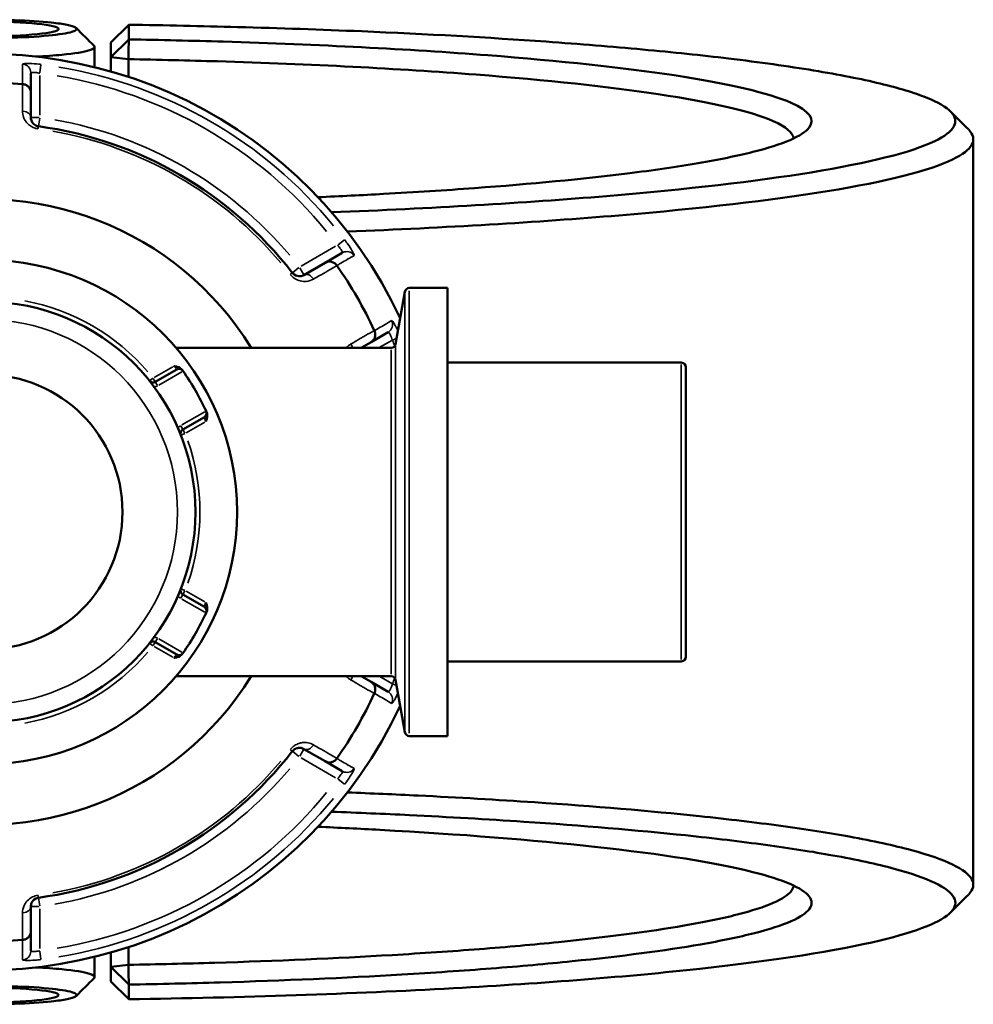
# Model space of a CAD drawing. Header units: millimetres. Extents: x 0 to 904, y 0 to 959.
# Tile 7 of 10: x 418 to 525, y 702 to 812. Entities that reach past the tile are written whole.
import ezdxf

# ---------------------------------------------------------------- set-up
doc = ezdxf.new("R2010")
doc.units = ezdxf.units.MM
doc.layers.add('Visible (ANSI)', color=7, linetype='Continuous', lineweight=50)
doc.layers.add('Visible Narrow (ANSI)', color=7, linetype='Continuous', lineweight=35)

msp = doc.modelspace()

# ---------------------------------------------------------------- linework, layer by layer
at = {"layer": 'Visible (ANSI)'}
for p, q in [((430.579, 811.174), (428.579, 809.193)), ((430.579, 809.543), (430.579, 811.174)), ((428.579, 807.565), (430.579, 809.543)), ((428.579, 809.193), (428.579, 807.565)), ((426.779, 808.7), (426.779, 806.456)), ((430.551, 807.34), (428.579, 807.565)), ((428.579, 807.565), (428.579, 805.977)), ((430.551, 805.371), (430.551, 807.34)), ((419.679, 803.608), (419.679, 805.798)), ((419.679, 800.865), (419.679, 803.608)), ((524.579, 798.429), (524.579, 715.444)), ((454.345, 785.784), (452.448, 784.689)), ((452.448, 784.689), (450.072, 783.317)), ((460.28, 775.636), (461.306, 781.46)), ((466.059, 781.873), (461.799, 781.873)), ((466.059, 781.873), (466.059, 732)), ((457.548, 775.855), (459.445, 776.951)), ((459.787, 775.223), (435.849, 775.223)), ((456.453, 775.223), (457.548, 775.855)), ((435.935, 772.8), (433.534, 771.413)), ((492.079, 773.561), (466.059, 773.561)), ((492.579, 773.061), (492.579, 740.812)), ((436.594, 766.113), (438.995, 767.499)), ((438.995, 746.373), (436.594, 747.76)), ((433.534, 742.46), (435.935, 741.073)), ((492.079, 740.312), (466.059, 740.312)), ((459.787, 738.649), (435.849, 738.649)), ((457.548, 738.017), (456.453, 738.649)), ((459.445, 736.922), (457.548, 738.017)), ((460.28, 738.236), (461.306, 732.413)), ((466.059, 732), (461.799, 732)), ((450.072, 730.555), (452.448, 729.184)), ((452.448, 729.184), (454.345, 728.089)), ((419.679, 710.265), (419.679, 713.008)), ((419.679, 708.074), (419.679, 710.265)), ((430.551, 706.533), (430.551, 708.502)), ((426.779, 707.417), (426.779, 705.173)), ((428.579, 707.896), (428.579, 706.308)), ((428.579, 706.308), (430.551, 706.533)), ((430.579, 704.33), (428.579, 706.308)), ((428.579, 706.308), (428.579, 704.68)), ((428.579, 704.68), (430.579, 702.698)), ((430.579, 702.698), (430.579, 704.33))]:
    msp.add_line(p, q, dxfattribs=at)
for radius in [28.05, 23.42, 15.3]:
    msp.add_circle((414.579, 756.936), radius, dxfattribs=at)
for centre, radius, start, end in [((414.579, 756.936), 51, 25.03519, 334.96481), ((414.579, 756.936), 47.815, 85.00703, 94.99297), ((414.579, 756.936), 43.35, 37.90565, 82.09435), ((414.579, 756.936), 34.815, 31.68537, 328.31463), ((414.579, 756.936), 47.815, 25.00703, 34.99297), ((461.799, 781.373), 0.5, 90, 170), ((459.787, 775.723), 0.5, 270, 350), ((436.185, 772.367), 0.5, 35.53316, 120), ((492.079, 773.061), 0.5, 0, 90), ((414.579, 756.936), 27.05, 24.56943, 35.43057), ((433.284, 771.846), 0.5, 218.5591, 300), ((438.745, 767.932), 0.5, 300, 24.46684), ((436.844, 765.68), 0.5, 120, 201.4409), ((436.844, 748.193), 0.5, 158.5591, 240), ((414.579, 756.936), 27.05, 324.56943, 335.43057), ((438.745, 745.94), 0.5, 335.53316, 60), ((433.284, 742.027), 0.5, 60, 141.4409), ((436.185, 741.506), 0.5, 240, 324.46684), ((492.079, 740.812), 0.5, 270, 0), ((459.787, 738.149), 0.5, 10, 90), ((414.579, 756.936), 47.815, 325.00703, 334.99297), ((461.799, 732.5), 0.5, 190, 270), ((414.579, 756.936), 43.35, 277.90565, 322.09435), ((414.579, 756.936), 47.815, 265.00703, 274.99297)]:
    msp.add_arc(centre, radius, start, end, dxfattribs=at)
for centre, major_axis in [((414.579, 810.71), (-8.2, 0)), ((414.579, 703.162), (8.2, 0))]:
    msp.add_ellipse(centre, major_axis=major_axis, ratio=0.1005025, dxfattribs=at)
for points, knots in [([(405.964, 811.26), (406.64, 811.367), (407.515, 811.461), (409.948, 811.641), (411.639, 811.709), (414.886, 811.747), (416.425, 811.731), (419.405, 811.629), (420.824, 811.538), (422.662, 811.345), (423.256, 811.259), (423.712, 811.167), (424.168, 811.075), (424.485, 810.976), (424.91, 810.711), (424.774, 810.542), (423.734, 810.228), (422.825, 810.084), (420.327, 809.843), (418.683, 809.753), (416.156, 809.693), (415.368, 809.684), (414.579, 809.684)], [-4.1479233, -4.1479233, -4.1479233, -4.1479233, -3.776865, -3.776865, -3.2589381, -3.2589381, -2.8142821, -2.8142821, -2.3328191, -2.3328191, -2.0319047, -2.0319047, -2.0319047, -1.7309903, -1.7309903, -1.2495272, -1.2495272, -0.7641814, -0.7641814, -0.2321496, -0.2321496, 0, 0, 0, 0]), ([(430.579, 811.174), (434.655, 811.113), (438.696, 811.028), (447.387, 810.793), (452.013, 810.633), (463.737, 810.137), (470.63, 809.751), (480.791, 809.027), (484.383, 808.735), (491.166, 808.107), (494.358, 807.77), (500.81, 806.997), (503.984, 806.553), (509.631, 805.621), (512.105, 805.134), (516.297, 804.128), (518.015, 803.609), (520.655, 802.551), (521.578, 802.011), (522.092, 801.468), (523.122, 800.382), (522.51, 799.281), (517.731, 796.988), (513.049, 795.808), (500.408, 793.747), (492.687, 792.851), (474.628, 791.338), (464.242, 790.726), (453.152, 790.3)], [0.1487092, 0.1487092, 0.1487092, 0.1487092, 0.2631961, 0.2631961, 0.3987733, 0.3987733, 0.6165956, 0.6165956, 0.7447264, 0.7447264, 0.8728572, 0.8728572, 1.0235992, 1.0235992, 1.1743413, 1.1743413, 1.3250834, 1.3250834, 1.4758255, 1.4758255, 1.4758255, 1.7773097, 1.7773097, 2.1231586, 2.1231586, 2.446457, 2.446457, 2.7763362, 2.7763362, 2.7763362, 2.7763362]), ([(430.551, 807.34), (430.556, 807.707), (430.56, 808.075), (430.57, 808.809), (430.574, 809.176), (430.579, 809.543)], [-0.29867289, -0.29867289, -0.29867289, -0.29867289, -0.14932305, -0.14932305, 0, 0, 0, 0]), ([(451.635, 791.977), (454.12, 792.087), (456.556, 792.208), (462.443, 792.533), (465.824, 792.75), (475.384, 793.456), (481.116, 794.005), (488.972, 794.98), (491.61, 795.363), (496.285, 796.164), (498.321, 796.583), (501.746, 797.445), (503.134, 797.89), (505.23, 798.794), (505.938, 799.255), (506.299, 799.718), (507.02, 800.644), (506.342, 801.581), (501.837, 803.574), (497.4, 804.616), (485.652, 806.398), (478.618, 807.155), (461.745, 808.455), (451.713, 808.971), (437.642, 809.396), (434.129, 809.48), (430.579, 809.543)], [0.4145182, 0.4145182, 0.4145182, 0.4145182, 0.5030315, 0.5030315, 0.633594, 0.633594, 0.889819, 0.889819, 1.0405396, 1.0405396, 1.1912602, 1.1912602, 1.3419808, 1.3419808, 1.4927014, 1.4927014, 1.4927014, 1.7941426, 1.7941426, 2.1560635, 2.1560635, 2.4876831, 2.4876831, 2.8492814, 2.8492814, 2.9668095, 2.9668095, 2.9668095, 2.9668095]), ([(420.234, 807.622), (421.293, 807.677), (422.27, 807.747), (424.547, 807.969), (425.616, 808.143), (426.712, 808.49), (426.881, 808.658), (426.717, 808.823)], [0.4745801, 0.4745801, 0.4745801, 0.4745801, 0.7641814, 0.7641814, 1.2495272, 1.2495272, 1.6548429, 1.6548429, 1.6548429, 1.6548429]), ([(430.551, 807.34), (433.895, 807.279), (437.204, 807.2), (450.826, 806.788), (460.625, 806.284), (477.119, 805.015), (484.003, 804.275), (495.515, 802.534), (499.874, 801.515), (503.746, 799.818), (504.507, 799.169), (504.573, 798.519)], [-2.962783, -2.962783, -2.962783, -2.962783, -2.8492814, -2.8492814, -2.4876831, -2.4876831, -2.1560635, -2.1560635, -1.7941426, -1.7941426, -1.578599, -1.578599, -1.578599, -1.578599]), ([(419.679, 803.608), (419.679, 803.609), (419.679, 803.61), (419.679, 803.73), (419.655, 803.848), (419.566, 804.069), (419.5, 804.171), (419.332, 804.347), (419.231, 804.421), (419.008, 804.526), (418.889, 804.558), (418.766, 804.568)], [-0.00047638, -0.00047638, -0.00047638, -0.00047638, 0, 0, 0.03921808, 0.03921808, 0.07792572, 0.07792572, 0.11651568, 0.11651568, 0.15356042, 0.15356042, 0.15356042, 0.15356042]), ([(420.542, 799.874), (420.499, 799.88), (420.457, 799.889), (420.35, 799.918), (420.287, 799.943), (420.15, 800.012), (420.08, 800.061), (419.963, 800.163), (419.916, 800.216), (419.814, 800.353), (419.769, 800.441), (419.698, 800.64), (419.679, 800.753), (419.679, 800.865)], [0, 0, 0, 0, 0.02585168, 0.02585168, 0.06721438, 0.06721438, 0.12305037, 0.12305037, 0.17415567, 0.17415567, 0.25081718, 0.25081718, 0.34541583, 0.34541583, 0.34541583, 0.34541583]), ([(454.909, 788.152), (465.856, 788.586), (476.106, 789.196), (494.239, 790.717), (502.1, 791.63), (514.954, 793.731), (519.703, 794.934), (524.53, 797.269), (525.132, 798.391), (524.064, 799.497), (524.052, 799.51), (524.04, 799.522), (524.028, 799.535)], [-2.7668618, -2.7668618, -2.7668618, -2.7668618, -2.446457, -2.446457, -2.1231586, -2.1231586, -1.7773097, -1.7773097, -1.4758255, -1.4758255, -1.4758255, -1.4724131, -1.4724131, -1.4724131, -1.4724131]), ([(452.448, 784.689), (452.449, 784.689), (452.45, 784.69), (452.554, 784.75), (452.668, 784.788), (452.904, 784.821), (453.025, 784.815), (453.262, 784.758), (453.376, 784.707), (453.578, 784.566), (453.666, 784.48), (453.736, 784.378)], [-0.15367829, -0.15367829, -0.15367829, -0.15367829, -0.15320317, -0.15320317, -0.11407629, -0.11407629, -0.07545895, -0.07545895, -0.03695859, -0.03695859, 0, 0, 0, 0]), ([(450.072, 783.317), (449.952, 783.248), (449.817, 783.202), (449.462, 783.168), (449.224, 783.21), (448.925, 783.415), (448.848, 783.487), (448.783, 783.569)], [0, 0, 0, 0, 0.11734182, 0.11734182, 0.28278882, 0.28278882, 0.34541683, 0.34541683, 0.34541683, 0.34541683]), ([(457.923, 777.126), (457.976, 777.015), (458.007, 776.896), (458.028, 776.65), (458.015, 776.525), (457.946, 776.292), (457.89, 776.184), (457.744, 775.996), (457.654, 775.917), (457.55, 775.857), (457.549, 775.856), (457.548, 775.855)], [-0.15356055, -0.15356055, -0.15356055, -0.15356055, -0.11651575, -0.11651575, -0.0779256, -0.0779256, -0.03921815, -0.03921815, 0, 0, 0.00047625, 0.00047625, 0.00047625, 0.00047625]), ([(435.585, 773.175), (435.586, 773.174), (435.588, 773.174), (435.719, 773.156), (435.851, 773.136), (436.086, 773.072), (436.206, 773.027), (436.401, 772.898), (436.465, 772.834), (436.512, 772.769)], [-0.000495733, -0.000495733, -0.000495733, -0.000495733, 0, 0, 0.039349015, 0.039349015, 0.072108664, 0.072108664, 0.097497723, 0.097497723, 0.097497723, 0.097497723]), ([(436.592, 772.657), (436.592, 772.657), (436.588, 772.662), (436.569, 772.689), (436.548, 772.719), (436.516, 772.763), (436.514, 772.766), (436.512, 772.769)], [0.631217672, 0.631217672, 0.631217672, 0.631217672, 0.650606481, 0.650606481, 0.681628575, 0.681628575, 0.683597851, 0.683597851, 0.683597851, 0.683597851]), ([(439.257, 768.015), (439.29, 767.941), (439.313, 767.854), (439.328, 767.62), (439.307, 767.494), (439.245, 767.259), (439.196, 767.134), (439.146, 767.011), (439.145, 767.01), (439.145, 767.008)], [0, 0, 0, 0, 0.024182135, 0.024182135, 0.055384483, 0.055384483, 0.092862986, 0.092862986, 0.093335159, 0.093335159, 0.093335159, 0.093335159]), ([(439.257, 768.015), (439.255, 768.018), (439.254, 768.021), (439.232, 768.07), (439.217, 768.104), (439.203, 768.134), (439.2, 768.14), (439.2, 768.14)], [-0.05238018, -0.05238018, -0.05238018, -0.05238018, -0.050404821, -0.050404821, -0.01938647, -0.01938647, 0, 0, 0, 0]), ([(439.145, 746.864), (439.145, 746.863), (439.146, 746.861), (439.196, 746.738), (439.245, 746.614), (439.307, 746.378), (439.328, 746.252), (439.313, 746.019), (439.29, 745.932), (439.257, 745.858)], [-0.000495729, -0.000495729, -0.000495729, -0.000495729, 0, 0, 0.039349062, 0.039349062, 0.072108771, 0.072108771, 0.097497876, 0.097497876, 0.097497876, 0.097497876]), ([(439.2, 745.733), (439.2, 745.733), (439.203, 745.739), (439.217, 745.769), (439.232, 745.803), (439.254, 745.852), (439.255, 745.855), (439.257, 745.858)], [0.631217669, 0.631217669, 0.631217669, 0.631217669, 0.650604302, 0.650604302, 0.681622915, 0.681622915, 0.68359785, 0.68359785, 0.68359785, 0.68359785]), ([(436.512, 741.104), (436.465, 741.039), (436.401, 740.975), (436.206, 740.845), (436.086, 740.801), (435.851, 740.736), (435.719, 740.717), (435.588, 740.699), (435.586, 740.698), (435.585, 740.698)], [0, 0, 0, 0, 0.024182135, 0.024182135, 0.055384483, 0.055384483, 0.092862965, 0.092862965, 0.093335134, 0.093335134, 0.093335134, 0.093335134]), ([(436.512, 741.104), (436.535, 741.136), (436.553, 741.162), (436.583, 741.204), (436.592, 741.216), (436.592, 741.216)], [0.26075738, 0.26075738, 0.26075738, 0.26075738, 0.283829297, 0.283829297, 0.313137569, 0.313137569, 0.313137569, 0.313137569]), ([(457.548, 738.017), (457.549, 738.017), (457.55, 738.016), (457.654, 737.956), (457.744, 737.877), (457.89, 737.689), (457.946, 737.581), (458.015, 737.347), (458.028, 737.223), (458.007, 736.977), (457.976, 736.858), (457.923, 736.747)], [-0.15367829, -0.15367829, -0.15367829, -0.15367829, -0.15320316, -0.15320316, -0.11407628, -0.11407628, -0.07545892, -0.07545892, -0.03695858, -0.03695858, 0, 0, 0, 0]), ([(448.783, 730.304), (448.81, 730.338), (448.839, 730.37), (448.917, 730.448), (448.97, 730.49), (449.098, 730.574), (449.175, 730.611), (449.322, 730.66), (449.393, 730.675), (449.564, 730.695), (449.663, 730.69), (449.87, 730.651), (449.976, 730.611), (450.072, 730.555)], [0, 0, 0, 0, 0.02585168, 0.02585168, 0.06721438, 0.06721438, 0.12288915, 0.12288915, 0.17445287, 0.17445287, 0.25141662, 0.25141662, 0.34541603, 0.34541603, 0.34541603, 0.34541603]), ([(453.736, 729.494), (453.666, 729.393), (453.578, 729.306), (453.376, 729.165), (453.262, 729.114), (453.025, 729.057), (452.904, 729.052), (452.668, 729.084), (452.554, 729.123), (452.45, 729.183), (452.449, 729.183), (452.448, 729.184)], [-0.15356053, -0.15356053, -0.15356053, -0.15356053, -0.11651574, -0.11651574, -0.07792562, -0.07792562, -0.03921814, -0.03921814, 0, 0, 0.00047627, 0.00047627, 0.00047627, 0.00047627]), ([(524.028, 714.338), (524.04, 714.351), (524.052, 714.363), (524.064, 714.376), (524.598, 714.928), (524.717, 715.485), (524.121, 716.595), (523.406, 717.147), (521.158, 718.235), (519.625, 718.77), (515.774, 719.812), (513.457, 720.318), (508.493, 721.217), (505.948, 721.615), (500.371, 722.375), (497.338, 722.738), (488.562, 723.659), (482.402, 724.179), (471.608, 724.903), (467.272, 725.153), (460.208, 725.499), (457.58, 725.615), (454.91, 725.721)], [1.4724131, 1.4724131, 1.4724131, 1.4724131, 1.4758255, 1.4758255, 1.4758255, 1.6265676, 1.6265676, 1.7773097, 1.7773097, 1.9280518, 1.9280518, 2.0787939, 2.0787939, 2.2069247, 2.2069247, 2.3350555, 2.3350555, 2.5528778, 2.5528778, 2.6887397, 2.6887397, 2.7668618, 2.7668618, 2.7668618, 2.7668618]), ([(453.152, 723.573), (456.098, 723.46), (458.994, 723.334), (466.227, 722.98), (470.479, 722.735), (481.068, 722.024), (487.114, 721.515), (495.733, 720.611), (498.711, 720.256), (504.192, 719.51), (506.695, 719.12), (511.579, 718.238), (513.861, 717.741), (517.657, 716.719), (519.171, 716.194), (521.397, 715.126), (522.109, 714.584), (522.714, 713.494), (522.607, 712.947), (522.092, 712.404), (521.063, 711.318), (518.393, 710.248), (509.388, 708.086), (502.566, 707.016), (486.247, 705.229), (476.953, 704.495), (455.535, 703.307), (443.229, 702.889), (430.579, 702.698)], [-2.7763362, -2.7763362, -2.7763362, -2.7763362, -2.6887397, -2.6887397, -2.5528778, -2.5528778, -2.3350555, -2.3350555, -2.2069247, -2.2069247, -2.0787939, -2.0787939, -1.9280518, -1.9280518, -1.7773097, -1.7773097, -1.6265676, -1.6265676, -1.4758255, -1.4758255, -1.4758255, -1.1743413, -1.1743413, -0.8281609, -0.8281609, -0.5040431, -0.5040431, -0.1487092, -0.1487092, -0.1487092, -0.1487092]), ([(430.579, 704.33), (434.016, 704.39), (437.417, 704.471), (447.819, 704.781), (454.622, 705.077), (464.437, 705.654), (467.764, 705.879), (474.096, 706.372), (477.102, 706.64), (485.453, 707.486), (490.265, 708.119), (496.516, 709.204), (498.53, 709.624), (501.907, 710.488), (503.271, 710.933), (505.318, 711.839), (506.001, 712.3), (506.672, 713.226), (506.659, 713.692), (506.299, 714.155), (505.578, 715.081), (503.458, 715.996), (495.923, 717.895), (489.928, 718.855), (475.568, 720.431), (467.449, 721.069), (456.27, 721.679), (453.974, 721.792), (451.635, 721.896)], [-2.9668095, -2.9668095, -2.9668095, -2.9668095, -2.8530315, -2.8530315, -2.6130273, -2.6130273, -2.4824181, -2.4824181, -2.3518089, -2.3518089, -2.0955839, -2.0955839, -1.9448632, -1.9448632, -1.7941426, -1.7941426, -1.643422, -1.643422, -1.4927014, -1.4927014, -1.4927014, -1.1912602, -1.1912602, -0.8293786, -0.8293786, -0.49784, -0.49784, -0.4145182, -0.4145182, -0.4145182, -0.4145182]), ([(504.575, 715.353), (504.555, 715.158), (504.473, 714.962), (503.989, 714.314), (503.311, 713.864), (501.29, 712.978), (499.947, 712.543), (496.628, 711.697), (494.651, 711.287), (488.521, 710.227), (483.809, 709.609), (475.638, 708.782), (472.699, 708.521), (466.509, 708.039), (463.258, 707.819), (453.669, 707.256), (447.025, 706.967), (436.986, 706.668), (433.784, 706.591), (430.551, 706.533)], [1.578599, 1.578599, 1.578599, 1.578599, 1.643422, 1.643422, 1.7941426, 1.7941426, 1.9448632, 1.9448632, 2.0955839, 2.0955839, 2.3518089, 2.3518089, 2.4824181, 2.4824181, 2.6130273, 2.6130273, 2.8530315, 2.8530315, 2.962783, 2.962783, 2.962783, 2.962783]), ([(419.679, 713.008), (419.679, 713.146), (419.708, 713.287), (419.851, 713.604), (419.998, 713.781), (420.317, 713.946), (420.427, 713.982), (420.542, 713.998)], [0, 0, 0, 0, 0.11734182, 0.11734182, 0.27620858, 0.27620858, 0.34541645, 0.34541645, 0.34541645, 0.34541645]), ([(419.679, 710.265), (419.679, 710.264), (419.679, 710.262), (419.679, 710.142), (419.655, 710.025), (419.566, 709.804), (419.5, 709.702), (419.332, 709.525), (419.231, 709.452), (419.008, 709.347), (418.889, 709.315), (418.766, 709.305)], [-0.15367829, -0.15367829, -0.15367829, -0.15367829, -0.15320302, -0.15320302, -0.11407622, -0.11407622, -0.07545867, -0.07545867, -0.03695852, -0.03695852, 0, 0, 0, 0]), ([(426.717, 705.05), (426.881, 705.214), (426.712, 705.383), (425.616, 705.73), (424.547, 705.904), (422.27, 706.126), (421.293, 706.196), (420.234, 706.251)], [-1.6548429, -1.6548429, -1.6548429, -1.6548429, -1.2495272, -1.2495272, -0.7641814, -0.7641814, -0.4745801, -0.4745801, -0.4745801, -0.4745801]), ([(430.579, 704.33), (430.574, 704.697), (430.57, 705.064), (430.56, 705.798), (430.556, 706.165), (430.551, 706.533)], [-0.29867334, -0.29867334, -0.29867334, -0.29867334, -0.14934969, -0.14934969, 0, 0, 0, 0]), ([(414.579, 704.189), (415.368, 704.189), (416.156, 704.179), (418.683, 704.119), (420.327, 704.029), (422.825, 703.789), (423.734, 703.644), (424.774, 703.33), (424.91, 703.161), (424.485, 702.897), (424.168, 702.798), (423.712, 702.706), (423.256, 702.613), (422.662, 702.528), (420.824, 702.335), (419.405, 702.244), (416.425, 702.142), (414.886, 702.126), (411.639, 702.164), (409.948, 702.231), (407.515, 702.411), (406.64, 702.506), (405.964, 702.613)], [0, 0, 0, 0, 0.2321496, 0.2321496, 0.7641814, 0.7641814, 1.2495272, 1.2495272, 1.7309903, 1.7309903, 2.0319047, 2.0319047, 2.0319047, 2.3328191, 2.3328191, 2.8142821, 2.8142821, 3.2589381, 3.2589381, 3.776865, 3.776865, 4.1479233, 4.1479233, 4.1479233, 4.1479233])]:
    msp.add_open_spline(points, degree=3, knots=knots, dxfattribs=at)
for points in [[(424.728, 810.813), (425.391, 810.149), (426.054, 809.486), (426.718, 808.823)], [(418.766, 804.568), (418.758, 804.569), (418.749, 804.57), (418.741, 804.57)], [(522.038, 801.524), (522.701, 800.861), (523.364, 800.198), (524.028, 799.535)], [(453.751, 784.357), (453.746, 784.364), (453.741, 784.371), (453.736, 784.378)], [(457.923, 777.126), (457.92, 777.134), (457.916, 777.142), (457.912, 777.149)], [(436.62, 772.618), (436.611, 772.631), (436.601, 772.644), (436.592, 772.657)], [(439.2, 768.14), (439.193, 768.154), (439.187, 768.169), (439.18, 768.184)], [(439.18, 745.689), (439.187, 745.704), (439.193, 745.718), (439.2, 745.733)], [(436.592, 741.216), (436.601, 741.229), (436.611, 741.242), (436.62, 741.255)], [(457.912, 736.723), (457.916, 736.731), (457.92, 736.739), (457.923, 736.747)], [(453.736, 729.494), (453.741, 729.501), (453.746, 729.508), (453.751, 729.515)], [(524.028, 714.338), (523.364, 713.675), (522.701, 713.012), (522.038, 712.348)], [(418.741, 709.302), (418.749, 709.303), (418.758, 709.304), (418.766, 709.305)], [(426.718, 705.05), (426.054, 704.387), (425.391, 703.723), (424.728, 703.06)]]:
    msp.add_open_spline(points, degree=3, dxfattribs=at)
at = {"layer": 'Visible Narrow (ANSI)'}
for p, q in [((420.688, 805.839), (420.802, 806.745)), ((420.679, 801.11), (420.679, 805.521)), ((420.601, 800.865), (419.682, 800.865)), ((420.542, 799.877), (420.668, 800.787)), ((420.505, 799.611), (420.542, 799.874)), ((454.604, 787.229), (453.876, 786.678)), ((453.604, 786.511), (449.785, 784.306)), ((449.511, 784.135), (448.786, 783.571)), ((450.071, 783.32), (449.612, 784.115)), ((448.783, 783.569), (448.574, 783.406)), ((461.799, 781.566), (461.799, 732.307)), ((461.306, 732.715), (461.306, 781.158)), ((458.526, 775.266), (459.843, 776.026)), ((459.941, 776.079), (460.369, 776.259)), ((459.787, 738.875), (459.787, 774.998)), ((460.28, 775.406), (460.28, 738.466)), ((435.47, 773.108), (433.399, 771.913)), ((492.079, 740.517), (492.079, 773.356)), ((433.253, 771.822), (432.894, 771.536)), ((433.533, 771.415), (433.303, 771.812)), ((433.926, 771.062), (436.478, 772.536)), ((433.764, 771.014), (433.535, 771.412)), ((439.038, 768.102), (436.486, 766.628)), ((436.593, 766.114), (436.363, 766.512)), ((436.824, 765.714), (436.595, 766.112)), ((436.959, 765.747), (439.03, 766.942)), ((436.38, 765.498), (436.807, 765.666)), ((436.363, 747.361), (436.593, 747.758)), ((436.807, 748.207), (436.38, 748.375)), ((436.595, 747.761), (436.824, 748.159)), ((439.03, 746.931), (436.959, 748.126)), ((436.486, 747.245), (439.038, 745.771)), ((432.894, 742.337), (433.253, 742.051)), ((433.303, 742.06), (433.533, 742.458)), ((433.535, 742.461), (433.764, 742.859)), ((436.478, 741.337), (433.926, 742.811)), ((433.399, 741.96), (435.47, 740.765)), ((459.843, 737.847), (458.526, 738.607)), ((460.369, 737.613), (459.941, 737.794)), ((448.574, 730.467), (448.783, 730.304)), ((448.786, 730.302), (449.511, 729.738)), ((449.612, 729.757), (450.071, 730.553)), ((449.785, 729.567), (453.604, 727.361)), ((453.876, 727.194), (454.604, 726.643)), ((420.542, 713.999), (420.505, 714.262)), ((420.668, 713.086), (420.542, 713.995)), ((419.682, 713.008), (420.601, 713.008)), ((420.679, 708.352), (420.679, 712.763)), ((420.802, 707.128), (420.688, 708.034))]:
    msp.add_line(p, q, dxfattribs=at)
msp.add_circle((414.579, 756.936), 21.42, dxfattribs=at)
for centre, radius, start, end in [((414.579, 756.936), 50.205, 39.40871, 80.59129), ((414.579, 756.936), 49.209, 39.40871, 80.59129), ((414.579, 756.936), 44.35, 40.11509, 79.88491), ((414.579, 756.936), 43.057, 40.11509, 79.88491), ((414.579, 756.936), 23.92, 40.70319, 79.29681), ((414.579, 756.936), 49.209, 22.10334, 22.83837), ((433.284, 771.846), 1, 278.64054, 298.87582), ((436.844, 765.68), 1, 121.12418, 141.35946), ((414.579, 756.936), 23.92, 340.70319, 19.29681), ((436.844, 748.193), 1, 218.64054, 238.87582), ((433.284, 742.027), 1, 61.12418, 81.35946), ((414.579, 756.936), 23.92, 280.70319, 319.29681), ((414.579, 756.936), 49.209, 337.16163, 337.89666), ((414.579, 756.936), 43.057, 280.11509, 319.88491), ((414.579, 756.936), 44.35, 280.11509, 319.88491), ((414.579, 756.936), 49.209, 279.40871, 320.59129), ((414.579, 756.936), 50.205, 279.40871, 320.59129)]:
    msp.add_arc(centre, radius, start, end, dxfattribs=at)
for centre, major_axis, ratio, start_param, end_param in [((418.679, 805.798), (1, 0), 0.9961681, 0.0743701, 1.413032), ((418.679, 800.865), (1, 0), 0.7055719, 0.0752519, 1.4297859), ((454.845, 784.918), (-0.5, 0.866), 0.9961681, 4.8701533, 6.2088152), ((450.572, 782.451), (-0.5, 0.866), 0.7055719, 4.8533994, 6.2079334), ((458.945, 777.817), (0.5, -0.866), 0.9961681, 0.0743701, 1.413032), ((454.672, 775.35), (0.5, -0.866), 0.7055719, 1.0710112, 1.4821943), ((454.672, 738.523), (-0.5, -0.866), 0.7055719, 1.6593984, 2.0705815), ((458.945, 736.056), (0.5, 0.866), 0.9961681, 4.8701533, 6.2088152), ((450.572, 731.421), (-0.5, -0.866), 0.7055719, 0.0752519, 1.4297859), ((454.845, 728.955), (-0.5, -0.866), 0.9961681, 0.0743701, 1.413032), ((418.679, 713.008), (1, 0), 0.7055719, 4.8533994, 6.2079334), ((418.679, 708.074), (1, 0), 0.9961681, 4.8701533, 6.2088152)]:
    msp.add_ellipse(centre, major_axis=major_axis, ratio=ratio, start_param=start_param, end_param=end_param, dxfattribs=at)
for points, knots in [([(420.803, 806.754), (420.726, 806.764), (420.65, 806.773), (420.215, 806.821), (419.865, 806.847), (419.351, 806.865), (419.163, 806.863), (418.92, 806.848), (418.844, 806.837), (418.776, 806.813), (418.762, 806.803), (418.763, 806.791)], [-0.31481112, -0.31481112, -0.31481112, -0.31481112, -0.29222008, -0.29222008, -0.18520991, -0.18520991, -0.1028944, -0.1028944, -0.03957477, -0.03957477, 0, 0, 0, 0]), ([(418.763, 806.791), (418.763, 806.746), (418.763, 806.7), (418.763, 806.341), (418.764, 806.027), (418.764, 805.714), (418.765, 805.443), (418.765, 805.172), (418.766, 804.79), (418.766, 804.679), (418.766, 804.568)], [-3.0896699, -3.0896699, -3.0896699, -3.0896699, -2.9336696, -2.9336696, -1.8579105, -1.8579105, -1.8579105, -0.9289553, -0.9289553, -0.5486961, -0.5486961, -0.5486961, -0.5486961]), ([(419.679, 805.798), (419.679, 805.81), (419.686, 805.82), (419.719, 805.844), (419.756, 805.855), (419.876, 805.871), (419.968, 805.873), (420.22, 805.856), (420.391, 805.831), (420.604, 805.784), (420.642, 805.775), (420.679, 805.766)], [0, 0, 0, 0, 0.03957477, 0.03957477, 0.1028944, 0.1028944, 0.18520991, 0.18520991, 0.29222008, 0.29222008, 0.31481112, 0.31481112, 0.31481112, 0.31481112]), ([(418.741, 804.57), (418.742, 803.801), (418.743, 803.032), (418.744, 802.263), (418.744, 802.032), (418.745, 801.8), (418.745, 801.569)], [-2.08568394, -2.08568394, -2.08568394, -2.08568394, -1.7600899, -1.7600899, -1.7600899, -1.66212972, -1.66212972, -1.66212972, -1.66212972]), ([(418.745, 801.569), (418.745, 801.345), (418.783, 801.12), (418.928, 800.721), (419.02, 800.545), (419.227, 800.269), (419.325, 800.163), (419.561, 799.959), (419.704, 799.861), (419.983, 799.722), (420.111, 799.673), (420.329, 799.614), (420.415, 799.596), (420.501, 799.584)], [-0.34541583, -0.34541583, -0.34541583, -0.34541583, -0.25081718, -0.25081718, -0.17415567, -0.17415567, -0.12305037, -0.12305037, -0.06721438, -0.06721438, -0.02585168, -0.02585168, 0, 0, 0, 0]), ([(455.663, 785.487), (455.671, 785.491), (455.674, 785.503), (455.665, 785.596), (455.578, 785.781), (455.306, 786.242), (455.148, 786.486), (454.856, 786.905), (454.735, 787.071), (454.611, 787.235)], [-0.31481354, -0.31481354, -0.31481354, -0.31481354, -0.28284699, -0.28284699, -0.15713721, -0.15713721, -0.06043739, -0.06043739, 0, 0, 0, 0]), ([(453.817, 786.634), (453.888, 786.56), (453.957, 786.483), (454.118, 786.289), (454.201, 786.173), (454.336, 785.947), (454.371, 785.852), (454.358, 785.797), (454.353, 785.789), (454.345, 785.784)], [0, 0, 0, 0, 0.06043739, 0.06043739, 0.15713721, 0.15713721, 0.28284699, 0.28284699, 0.31481354, 0.31481354, 0.31481354, 0.31481354]), ([(453.736, 784.378), (453.832, 784.434), (453.928, 784.489), (454.259, 784.679), (454.494, 784.814), (454.729, 784.949), (455.001, 785.106), (455.273, 785.262), (455.584, 785.441), (455.624, 785.464), (455.663, 785.487)], [-3.7455892, -3.7455892, -3.7455892, -3.7455892, -3.36533, -3.36533, -2.4363747, -2.4363747, -2.4363747, -1.3606157, -1.3606157, -1.2046153, -1.2046153, -1.2046153, -1.2046153]), ([(451.149, 782.86), (451.35, 782.976), (451.551, 783.091), (451.751, 783.207), (452.418, 783.59), (453.084, 783.974), (453.751, 784.357)], [-3.21339424, -3.21339424, -3.21339424, -3.21339424, -3.11539601, -3.11539601, -3.11539601, -2.78984001, -2.78984001, -2.78984001, -2.78984001]), ([(448.552, 783.389), (448.683, 783.222), (448.839, 783.076), (449.444, 782.656), (449.924, 782.567), (450.637, 782.632), (450.909, 782.722), (451.149, 782.86)], [-0.34541683, -0.34541683, -0.34541683, -0.34541683, -0.28278882, -0.28278882, -0.11734182, -0.11734182, 0, 0, 0, 0]), ([(459.846, 778.241), (459.807, 778.218), (459.768, 778.195), (459.457, 778.015), (459.186, 777.858), (458.914, 777.701), (458.68, 777.565), (458.445, 777.429), (458.115, 777.237), (458.019, 777.182), (457.923, 777.126)], [-3.0896699, -3.0896699, -3.0896699, -3.0896699, -2.9336695, -2.9336695, -1.8579104, -1.8579104, -1.8579104, -0.9289552, -0.9289552, -0.5486961, -0.5486961, -0.5486961, -0.5486961]), ([(460.54, 777.112), (460.462, 777.274), (460.386, 777.426), (460.208, 777.762), (460.112, 777.926), (459.975, 778.132), (459.927, 778.192), (459.872, 778.24), (459.856, 778.247), (459.846, 778.241)], [-0.24275499, -0.24275499, -0.24275499, -0.24275499, -0.18638694, -0.18638694, -0.1035483, -0.1035483, -0.03982627, -0.03982627, 0, 0, 0, 0]), ([(457.912, 777.149), (457.247, 776.764), (456.582, 776.379), (455.916, 775.993), (455.716, 775.877), (455.515, 775.761), (455.315, 775.645)], [-2.08568395, -2.08568395, -2.08568395, -2.08568395, -1.76016503, -1.76016503, -1.76016503, -1.66212972, -1.66212972, -1.66212972, -1.66212972]), ([(459.445, 776.951), (459.455, 776.956), (459.467, 776.956), (459.505, 776.939), (459.534, 776.912), (459.608, 776.815), (459.656, 776.735), (459.78, 776.481), (459.856, 776.279), (459.917, 776.068)], [0, 0, 0, 0, 0.03982627, 0.03982627, 0.1035483, 0.1035483, 0.18638694, 0.18638694, 0.31481104, 0.31481104, 0.31481104, 0.31481104]), ([(435.585, 773.175), (435.602, 773.157), (435.62, 773.14), (435.699, 773.059), (435.757, 772.997), (435.841, 772.906), (435.871, 772.872), (435.91, 772.828), (435.922, 772.814), (435.933, 772.802), (435.935, 772.8), (435.935, 772.8)], [-0.78884788, -0.78884788, -0.78884788, -0.78884788, -0.77438464, -0.77438464, -0.7219573, -0.7219573, -0.68162858, -0.68162858, -0.65060648, -0.65060648, -0.63121767, -0.63121767, -0.63121767, -0.63121767]), ([(438.995, 767.499), (438.995, 767.499), (438.996, 767.496), (439.001, 767.481), (439.007, 767.464), (439.026, 767.408), (439.04, 767.365), (439.077, 767.247), (439.102, 767.165), (439.132, 767.056), (439.138, 767.032), (439.145, 767.008)], [0, 0, 0, 0, 0.01938647, 0.01938647, 0.05040482, 0.05040482, 0.09072868, 0.09072868, 0.14314969, 0.14314969, 0.15763024, 0.15763024, 0.15763024, 0.15763024]), ([(439.145, 746.864), (439.138, 746.84), (439.132, 746.816), (439.102, 746.707), (439.077, 746.626), (439.04, 746.508), (439.026, 746.465), (439.007, 746.409), (439.001, 746.392), (438.996, 746.376), (438.995, 746.373), (438.995, 746.373)], [-0.7888479, -0.7888479, -0.7888479, -0.7888479, -0.77436857, -0.77436857, -0.72194711, -0.72194711, -0.68162292, -0.68162292, -0.6506043, -0.6506043, -0.63121767, -0.63121767, -0.63121767, -0.63121767]), ([(435.935, 741.073), (435.935, 741.073), (435.93, 741.068), (435.906, 741.039), (435.878, 741.009), (435.794, 740.915), (435.729, 740.845), (435.634, 740.748), (435.609, 740.723), (435.585, 740.698)], [-0.31313757, -0.31313757, -0.31313757, -0.31313757, -0.2838293, -0.2838293, -0.23693606, -0.23693606, -0.17597486, -0.17597486, -0.15550734, -0.15550734, -0.15550734, -0.15550734]), ([(455.315, 738.228), (455.515, 738.112), (455.716, 737.996), (455.916, 737.879), (456.582, 737.494), (457.247, 737.109), (457.912, 736.723)], [-2.95876341, -2.95876341, -2.95876341, -2.95876341, -2.8607281, -2.8607281, -2.8607281, -2.53520917, -2.53520917, -2.53520917, -2.53520917]), ([(459.917, 737.804), (459.894, 737.725), (459.869, 737.646), (459.8, 737.45), (459.753, 737.339), (459.648, 737.121), (459.59, 737.028), (459.5, 736.927), (459.467, 736.909), (459.445, 736.922)], [0, 0, 0, 0, 0.04867645, 0.04867645, 0.12655878, 0.12655878, 0.2278058, 0.2278058, 0.31481397, 0.31481397, 0.31481397, 0.31481397]), ([(457.923, 736.747), (458.019, 736.691), (458.115, 736.635), (458.445, 736.444), (458.68, 736.308), (458.914, 736.172), (459.186, 736.015), (459.457, 735.858), (459.768, 735.677), (459.807, 735.655), (459.846, 735.632)], [-3.7455892, -3.7455892, -3.7455892, -3.7455892, -3.36533, -3.36533, -2.4363748, -2.4363748, -2.4363748, -1.3606157, -1.3606157, -1.2046153, -1.2046153, -1.2046153, -1.2046153]), ([(459.846, 735.632), (459.868, 735.619), (459.918, 735.665), (460.075, 735.885), (460.191, 736.078), (460.391, 736.457), (460.465, 736.604), (460.54, 736.761)], [-0.31481397, -0.31481397, -0.31481397, -0.31481397, -0.2278058, -0.2278058, -0.12655878, -0.12655878, -0.07205572, -0.07205572, -0.07205572, -0.07205572]), ([(451.149, 731.012), (450.957, 731.123), (450.744, 731.203), (450.327, 731.278), (450.129, 731.286), (449.784, 731.245), (449.642, 731.213), (449.346, 731.11), (449.191, 731.036), (448.931, 730.864), (448.824, 730.778), (448.664, 730.619), (448.606, 730.553), (448.552, 730.484)], [-0.34541603, -0.34541603, -0.34541603, -0.34541603, -0.25141662, -0.25141662, -0.17445287, -0.17445287, -0.12288915, -0.12288915, -0.06721438, -0.06721438, -0.02585168, -0.02585168, 0, 0, 0, 0]), ([(453.751, 729.515), (453.084, 729.899), (452.418, 730.282), (451.752, 730.666), (451.551, 730.781), (451.35, 730.897), (451.149, 731.012)], [-2.08568395, -2.08568395, -2.08568395, -2.08568395, -1.76019929, -1.76019929, -1.76019929, -1.66212972, -1.66212972, -1.66212972, -1.66212972]), ([(455.663, 728.386), (455.624, 728.409), (455.584, 728.431), (455.273, 728.611), (455.001, 728.767), (454.729, 728.923), (454.494, 729.058), (454.259, 729.193), (453.928, 729.384), (453.832, 729.439), (453.736, 729.494)], [-3.0896699, -3.0896699, -3.0896699, -3.0896699, -2.9336695, -2.9336695, -1.8579104, -1.8579104, -1.8579104, -0.9289552, -0.9289552, -0.5486961, -0.5486961, -0.5486961, -0.5486961]), ([(454.345, 728.089), (454.355, 728.083), (454.361, 728.072), (454.365, 728.03), (454.356, 727.992), (454.309, 727.88), (454.263, 727.798), (454.105, 727.563), (453.969, 727.396), (453.817, 727.239)], [0, 0, 0, 0, 0.03986256, 0.03986256, 0.10364264, 0.10364264, 0.18655676, 0.18655676, 0.31481094, 0.31481094, 0.31481094, 0.31481094]), ([(454.611, 726.638), (454.874, 726.986), (455.122, 727.344), (455.428, 727.832), (455.523, 727.998), (455.633, 728.219), (455.661, 728.291), (455.676, 728.363), (455.673, 728.38), (455.663, 728.386)], [-0.31481094, -0.31481094, -0.31481094, -0.31481094, -0.18655676, -0.18655676, -0.10364264, -0.10364264, -0.03986256, -0.03986256, 0, 0, 0, 0]), ([(420.501, 714.288), (420.269, 714.256), (420.044, 714.183), (419.395, 713.852), (419.097, 713.496), (418.803, 712.862), (418.745, 712.581), (418.745, 712.304)], [-0.34541645, -0.34541645, -0.34541645, -0.34541645, -0.27620858, -0.27620858, -0.11734182, -0.11734182, 0, 0, 0, 0]), ([(418.745, 712.304), (418.745, 712.072), (418.744, 711.841), (418.744, 711.609), (418.743, 710.84), (418.742, 710.071), (418.741, 709.302)], [-0.97913562, -0.97913562, -0.97913562, -0.97913562, -0.8811041, -0.8811041, -0.8811041, -0.55558139, -0.55558139, -0.55558139, -0.55558139]), ([(418.766, 709.305), (418.766, 709.194), (418.766, 709.083), (418.765, 708.701), (418.765, 708.43), (418.764, 708.159), (418.764, 707.845), (418.763, 707.532), (418.763, 707.173), (418.763, 707.127), (418.763, 707.082)], [-3.7455892, -3.7455892, -3.7455892, -3.7455892, -3.3653301, -3.3653301, -2.4363748, -2.4363748, -2.4363748, -1.3606158, -1.3606158, -1.2046153, -1.2046153, -1.2046153, -1.2046153]), ([(420.679, 708.107), (420.569, 708.08), (420.459, 708.057), (420.187, 708.013), (420.035, 708.001), (419.766, 708.005), (419.679, 708.033), (419.679, 708.074)], [0, 0, 0, 0, 0.06653404, 0.06653404, 0.1729885, 0.1729885, 0.31481287, 0.31481287, 0.31481287, 0.31481287]), ([(418.763, 707.082), (418.762, 707.04), (418.939, 707.013), (419.488, 707.009), (419.798, 707.022), (420.353, 707.067), (420.578, 707.091), (420.803, 707.119)], [-0.31481287, -0.31481287, -0.31481287, -0.31481287, -0.1729885, -0.1729885, -0.06653404, -0.06653404, 0, 0, 0, 0])]:
    msp.add_open_spline(points, degree=3, knots=knots, dxfattribs=at)
for points in [[(455.315, 775.645), (455.127, 775.536), (454.955, 775.396), (454.807, 775.223)], [(454.807, 738.649), (454.955, 738.477), (455.127, 738.337), (455.315, 738.228)]]:
    msp.add_open_spline(points, degree=3, dxfattribs=at)

doc.saveas('drawing.dxf')
